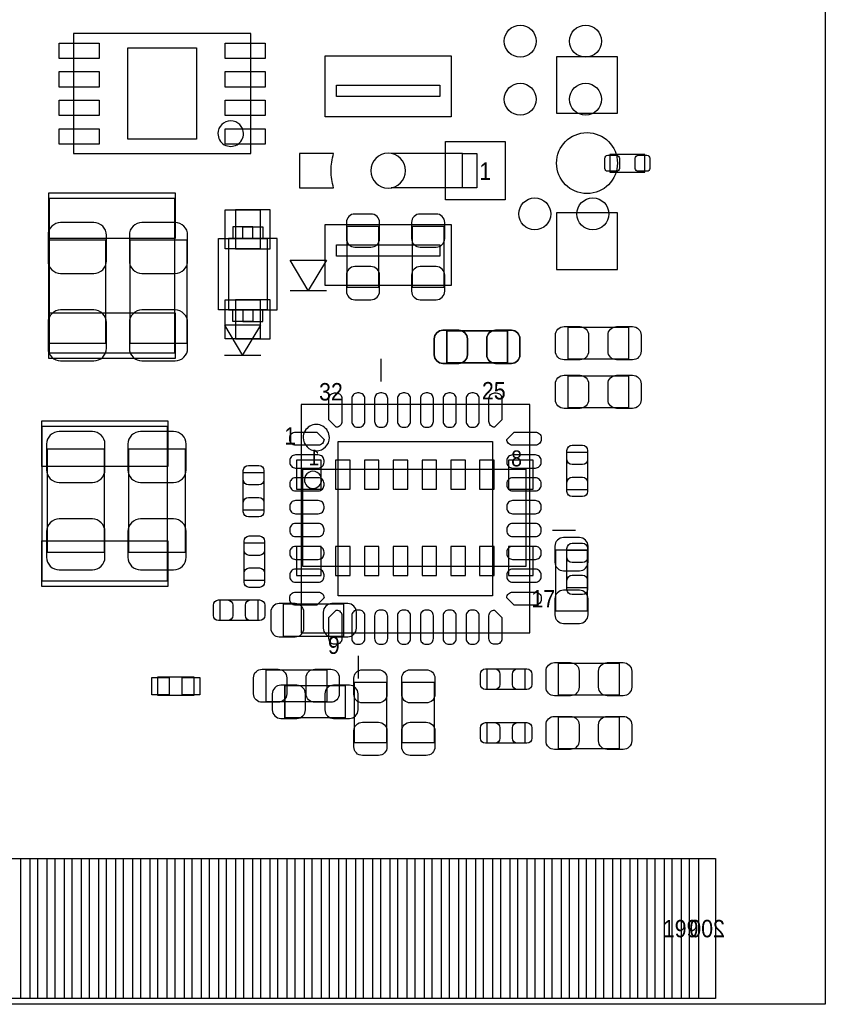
# Model space of a CAD drawing. Extents: x 7.2 to 74.8, y 33.6 to 67.
# Tile 7 of 8: x 60.7 to 74.8, y 34 to 51.2. Entities that reach past the tile are written whole.
import ezdxf

# ---------------------------------------------------------------- set-up
doc = ezdxf.new("R2010")
doc.units = 0
for name, color, linetype in [('BG_OUTLINE', 3, 'CONTINUOUS'), ('PG_ASSEMBLY_BOTTOM', 13, 'CONTINUOUS'), ('PG_ASSEMBLY_TOP', 190, 'CONTINUOUS'), ('PIN_BOTTOM', 1, 'CONTINUOUS'), ('PIN_TOP', 140, 'CONTINUOUS')]:
    doc.layers.add(name, color=color, linetype=linetype)

msp = doc.modelspace()

# ---------------------------------------------------------------- linework, layer by layer
at = {"layer": 'BG_OUTLINE'}
msp.add_lwpolyline([(74.799952, 55.992776, 0.414214), (72.800972, 53.993796, 0.414214), (74.799952, 51.994816), (74.799952, 33.993836), (23.949152, 33.993836), (23.949152, 37.493956, 0.414214), (23.451312, 37.994336, 0.414214), (22.950932, 37.493956), (22.950932, 33.993836), (7.200392, 33.993836), (7.200392, 51.994816, 0.414214), (9.199372, 53.993796, 0.414214), (7.200392, 55.992776), (7.199884, 66.987928), (74.799952, 66.987928)], format="xyb", close=True, dxfattribs=at)
at = {"layer": 'PG_ASSEMBLY_BOTTOM'}
for points in [[(64.606932, 47.394876), (64.606932, 47.598076), (64.957452, 47.598076), (64.957452, 47.394876)], [(66.428874, 46.544992), (66.98869, 46.544992), (66.98869, 47.605188), (66.428874, 47.605188), (66.428874, 46.544992)], [(68.129404, 47.605188), (67.569588, 47.605188), (67.569588, 46.544992), (68.129404, 46.544992), (68.129404, 47.605188)], [(64.356742, 47.394876), (64.356742, 46.145196), (65.207642, 46.145196), (65.207642, 47.394876), (64.356742, 47.394876)], [(62.208918, 47.365158), (61.208666, 47.365158), (61.208666, 45.565314), (62.208918, 45.565314), (62.208918, 47.365158)], [(63.631318, 47.365158), (62.631066, 47.365158), (62.631066, 45.565314), (63.631318, 45.565314), (63.631318, 47.365158)], [(65.43548, 46.48454), (65.75298, 46.48454), (65.43548, 47.01794), (66.07048, 47.01794), (65.75298, 46.48454), (66.07048, 46.48454)], [(64.606932, 46.145196), (64.606932, 45.941996), (64.957452, 45.941996), (64.957452, 46.145196)], [(69.23659, 45.220128), (69.23659, 45.779944), (68.176394, 45.779944), (68.176394, 45.220128), (69.23659, 45.220128)], [(61.183266, 41.907714), (62.183518, 41.907714), (62.183518, 43.707558), (61.183266, 43.707558), (61.183266, 41.907714)], [(62.605666, 41.907714), (63.605918, 41.907714), (63.605918, 43.707558), (62.605666, 43.707558), (62.605666, 41.907714)], [(70.077584, 40.880538), (70.6374, 40.880538), (70.6374, 41.940734), (70.077584, 41.940734), (70.077584, 40.880538)], [(66.374518, 40.436292), (66.374518, 40.996108), (65.314322, 40.996108), (65.314322, 40.436292), (66.374518, 40.436292)]]:
    msp.add_lwpolyline(points, dxfattribs=at)
msp.add_lwpolyline([(65.657222, 43.358816), (69.558662, 43.358816), (69.558662, 41.657016), (65.657222, 41.657016)], close=True, dxfattribs=at)
msp.add_lwpolyline([(65.983866, 43.172634, 1.000127), (65.684908, 43.17238, 0.999873), (65.983866, 43.172634)], format="xyb", dxfattribs=at)
at = {"layer": 'PG_ASSEMBLY_BOTTOM', "const_width": 0.024892}
msp.add_lwpolyline([(66.402458, 39.008812), (66.402458, 39.568628), (65.342262, 39.568628), (65.342262, 39.008812), (66.402458, 39.008812)], dxfattribs=at)
at = {"layer": 'PG_ASSEMBLY_TOP'}
for points in [[(64.7446, 48.8823), (64.7446, 50.982372), (61.644784, 50.982372), (61.644784, 48.8823), (64.7446, 48.8823)], [(68.449952, 48.88357), (67.204082, 48.88357)], [(68.449952, 48.283622), (67.204082, 48.283622)], [(63.418466, 45.394626), (63.418466, 48.094646), (61.218572, 48.094646), (61.218572, 45.394626), (63.418466, 45.394626)], [(64.779652, 47.394876), (64.779652, 47.598076), (64.429132, 47.598076), (64.429132, 47.394876)], [(65.029842, 47.394876), (65.029842, 46.145196), (64.178942, 46.145196), (64.178942, 47.394876), (65.029842, 47.394876)], [(64.779652, 46.145196), (64.779652, 45.941996), (64.429132, 45.941996), (64.429132, 46.145196)], [(64.91986, 45.34662), (64.60236, 45.34662), (64.91986, 45.88002), (64.28486, 45.88002), (64.60236, 45.34662), (64.28486, 45.34662)], [(71.35749, 45.843444), (71.35749, 45.283628), (70.297294, 45.283628), (70.297294, 45.843444), (71.35749, 45.843444)], [(69.23659, 45.779944), (69.23659, 45.220128), (68.176394, 45.220128), (68.176394, 45.779944), (69.23659, 45.779944)], [(67.02806, 44.8945), (67.02806, 45.29328)], [(71.35749, 44.992544), (71.35749, 44.432728), (70.297294, 44.432728), (70.297294, 44.992544), (71.35749, 44.992544)], [(65.62852, 40.49522), (69.62648, 40.49522), (69.62648, 44.49318), (65.62852, 44.49318), (65.62852, 40.49522)], [(61.091318, 44.106846), (61.091318, 41.406826), (63.291212, 41.406826), (63.291212, 44.106846), (61.091318, 44.106846)], [(70.279006, 43.658282), (70.639178, 43.658282), (70.639178, 42.99839), (70.279006, 42.99839), (70.279006, 43.658282)], [(64.614806, 43.303952), (64.974978, 43.303952), (64.974978, 42.64406), (64.614806, 42.64406), (64.614806, 43.303952)], [(70.0278, 42.29354), (70.42658, 42.29354)], [(64.987678, 41.41089), (64.627506, 41.41089), (64.627506, 42.070782), (64.987678, 42.070782), (64.987678, 41.41089)], [(70.279006, 41.943782), (70.639178, 41.943782), (70.639178, 41.28389), (70.279006, 41.28389), (70.279006, 41.943782)], [(64.870838, 41.070022), (64.870838, 40.70985), (64.210946, 40.70985), (64.210946, 41.070022), (64.870838, 41.070022)], [(66.62674, 40.0939), (66.62674, 39.69512)], [(65.014094, 39.289228), (65.014094, 39.849044), (66.07429, 39.849044), (66.07429, 39.289228), (65.014094, 39.289228)], [(68.884546, 39.50335), (68.884546, 39.863522), (69.544438, 39.863522), (69.544438, 39.50335), (68.884546, 39.50335)], [(70.132194, 39.403528), (70.132194, 39.963344), (71.19239, 39.963344), (71.19239, 39.403528), (70.132194, 39.403528)], [(63.118492, 39.726616), (63.748412, 39.726616), (63.748412, 39.396416), (63.118492, 39.396416), (63.118492, 39.726616)], [(66.559684, 39.629334), (67.1195, 39.629334), (67.1195, 38.569138), (66.559684, 38.569138), (66.559684, 39.629334)], [(67.397884, 39.629334), (67.9577, 39.629334), (67.9577, 38.569138), (67.397884, 38.569138), (67.397884, 39.629334)], [(70.132194, 38.463728), (70.132194, 39.023544), (71.19239, 39.023544), (71.19239, 38.463728), (70.132194, 38.463728)], [(68.884546, 38.56355), (68.884546, 38.923722), (69.544438, 38.923722), (69.544438, 38.56355), (68.884546, 38.56355)]]:
    msp.add_lwpolyline(points, dxfattribs=at)
for points in [[(68.05168, 49.883568), (66.24828, 49.883568), (66.24828, 50.082196), (68.05168, 50.082196)], [(68.69938, 48.283622), (68.449952, 48.283622), (68.449952, 48.88357), (68.69938, 48.88357)], [(71.030592, 48.868076), (71.030592, 48.558196), (71.640192, 48.558196), (71.640192, 48.868076)], [(68.05168, 47.084996), (66.24828, 47.084996), (66.24828, 47.283624), (68.05168, 47.283624)]]:
    msp.add_lwpolyline(points, close=True, dxfattribs=at)
for points in [[(64.618362, 49.232312, 1), (64.171022, 49.23236, 1)], [(66.19621, 48.88357), (65.60058, 48.88357), (65.60058, 48.283622), (66.19621, 48.283622, -0.076601), (66.149982, 48.583596, -0.076974)]]:
    msp.add_lwpolyline(points, format="xyb", close=True, dxfattribs=at)
for points in [[(67.45478, 48.583596, 1), (66.84518, 48.583596, 1), (67.45478, 48.583596)], [(66.122042, 43.91152, 1.000235), (65.663318, 43.91152, 0.999765), (66.122042, 43.91152)]]:
    msp.add_lwpolyline(points, format="xyb", dxfattribs=at)
at = {"layer": 'PIN_BOTTOM'}
for points in [[(70.09638, 50.578766), (70.09638, 49.588166), (71.16318, 49.588166), (71.16318, 50.578766)], [(65.086992, 47.900336), (64.477392, 47.900336), (64.477392, 47.214536), (65.086992, 47.214536)], [(70.09638, 47.843186), (70.09638, 46.852586), (71.16318, 46.852586), (71.16318, 47.843186)], [(65.087246, 46.325536), (64.477646, 46.325536), (64.477646, 45.639736), (65.087246, 45.639736)], [(65.979802, 43.008296), (65.979802, 43.516296), (65.548002, 43.516296), (65.548002, 43.008296)], [(66.231262, 43.516296), (66.231262, 43.008296), (66.485262, 43.008296), (66.485262, 43.516296)], [(66.734182, 43.516296), (66.734182, 43.008296), (66.988182, 43.008296), (66.988182, 43.516296)], [(67.239642, 43.516296), (67.239642, 43.008296), (67.493642, 43.008296), (67.493642, 43.516296)], [(67.742562, 43.516296), (67.742562, 43.008296), (67.996562, 43.008296), (67.996562, 43.516296)], [(68.248022, 43.516296), (68.248022, 43.008296), (68.502022, 43.008296), (68.502022, 43.516296)], [(68.750942, 43.516296), (68.750942, 43.008296), (69.004942, 43.008296), (69.004942, 43.516296)], [(69.685662, 43.008296), (69.685662, 43.516296), (69.253862, 43.516296), (69.253862, 43.008296)], [(65.548002, 42.007536), (65.548002, 41.499536), (65.979802, 41.499536), (65.979802, 42.007536)], [(66.231262, 42.007536), (66.231262, 41.499536), (66.485262, 41.499536), (66.485262, 42.007536)], [(66.734182, 42.007536), (66.734182, 41.499536), (66.988182, 41.499536), (66.988182, 42.007536)], [(67.239642, 42.007536), (67.239642, 41.499536), (67.493642, 41.499536), (67.493642, 42.007536)], [(67.742562, 42.007536), (67.742562, 41.499536), (67.996562, 41.499536), (67.996562, 42.007536)], [(68.248022, 42.007536), (68.248022, 41.499536), (68.502022, 41.499536), (68.502022, 42.007536)], [(68.750942, 42.007536), (68.750942, 41.499536), (69.004942, 41.499536), (69.004942, 42.007536)], [(69.253862, 42.007536), (69.253862, 41.499536), (69.685662, 41.499536), (69.685662, 42.007536)], [(60.421266, 34.093912), (60.421266, 36.543742), (60.878466, 36.543742), (60.878466, 34.093912)], [(61.021214, 34.093912), (61.021214, 36.543742), (61.478414, 36.543742), (61.478414, 34.093912)], [(61.621162, 34.093912), (61.621162, 36.543742), (62.078362, 36.543742), (62.078362, 34.093912)], [(62.221364, 34.093912), (62.221364, 36.543742), (62.678564, 36.543742), (62.678564, 34.093912)], [(62.821312, 34.093912), (62.821312, 36.543742), (63.278512, 36.543742), (63.278512, 34.093912)], [(63.42126, 34.093912), (63.42126, 36.543742), (63.87846, 36.543742), (63.87846, 34.093912)], [(64.021208, 34.093912), (64.021208, 36.543742), (64.478408, 36.543742), (64.478408, 34.093912)], [(64.62141, 34.093912), (64.62141, 36.543742), (65.07861, 36.543742), (65.07861, 34.093912)], [(65.221358, 34.093912), (65.221358, 36.543742), (65.678558, 36.543742), (65.678558, 34.093912)], [(65.821306, 34.093912), (65.821306, 36.543742), (66.278506, 36.543742), (66.278506, 34.093912)], [(66.421254, 34.093912), (66.421254, 36.543742), (66.878454, 36.543742), (66.878454, 34.093912)], [(67.021202, 34.093912), (67.021202, 36.543742), (67.478402, 36.543742), (67.478402, 34.093912)], [(67.621404, 34.093912), (67.621404, 36.543742), (68.078604, 36.543742), (68.078604, 34.093912)], [(68.221352, 34.093912), (68.221352, 36.543742), (68.678552, 36.543742), (68.678552, 34.093912)], [(68.8213, 34.093912), (68.8213, 36.543742), (69.2785, 36.543742), (69.2785, 34.093912)], [(69.421248, 34.093912), (69.421248, 36.543742), (69.878448, 36.543742), (69.878448, 34.093912)], [(70.021196, 34.093912), (70.021196, 36.543742), (70.478396, 36.543742), (70.478396, 34.093912)], [(70.621398, 34.093912), (70.621398, 36.543742), (71.078598, 36.543742), (71.078598, 34.093912)], [(71.221346, 34.093912), (71.221346, 36.543742), (71.678546, 36.543742), (71.678546, 34.093912)], [(71.821294, 34.093912), (71.821294, 36.543742), (72.278494, 36.543742), (72.278494, 34.093912)], [(72.421242, 34.093912), (72.421242, 36.543742), (72.878442, 36.543742), (72.878442, 34.093912)]]:
    msp.add_lwpolyline(points, close=True, dxfattribs=at)
for points in [[(66.418714, 47.675038), (66.418714, 47.39513, 0.414846), (66.568828, 47.245016), (66.848736, 47.245016, 0.414846), (66.99885, 47.39513), (66.99885, 47.675038, 0.414846), (66.848736, 47.825152), (66.568828, 47.825152, 0.414846)], [(67.559428, 47.675038), (67.559428, 47.39513, 0.414846), (67.709542, 47.245016), (67.98945, 47.245016, 0.414846), (68.139564, 47.39513), (68.139564, 47.675038, 0.414846), (67.98945, 47.825152), (67.709542, 47.825152, 0.414846)], [(61.19876, 47.455328), (61.19876, 47.00524, 0.414414), (61.418724, 46.785276), (61.99886, 46.785276, 0.414414), (62.218824, 47.00524), (62.218824, 47.455328, 0.414414), (61.99886, 47.675292), (61.418724, 47.675292, 0.414414)], [(62.62116, 47.455328), (62.62116, 47.00524, 0.414414), (62.841124, 46.785276), (63.42126, 46.785276, 0.414414), (63.641224, 47.00524), (63.641224, 47.455328, 0.414414), (63.42126, 47.675292), (62.841124, 47.675292, 0.414414)], [(66.99885, 46.475142), (66.99885, 46.75505, 0.414846), (66.848736, 46.905164), (66.568828, 46.905164, 0.414846), (66.418714, 46.75505), (66.418714, 46.475142, 0.414846), (66.568828, 46.325028), (66.848736, 46.325028, 0.414846)], [(68.139564, 46.475142), (68.139564, 46.75505, 0.414846), (67.98945, 46.905164), (67.709542, 46.905164, 0.414846), (67.559428, 46.75505), (67.559428, 46.475142, 0.414846), (67.709542, 46.325028), (67.98945, 46.325028, 0.414846)], [(62.218824, 45.475144), (62.218824, 45.925232, 0.414414), (61.99886, 46.145196), (61.418724, 46.145196, 0.414414), (61.19876, 45.925232), (61.19876, 45.475144, 0.414414), (61.418724, 45.25518), (61.99886, 45.25518, 0.414414)], [(63.641224, 45.475144), (63.641224, 45.925232, 0.414414), (63.42126, 46.145196), (62.841124, 46.145196, 0.414414), (62.62116, 45.925232), (62.62116, 45.475144, 0.414414), (62.841124, 45.25518), (63.42126, 45.25518, 0.414414)], [(68.106544, 45.209968), (68.386452, 45.209968, 0.414846), (68.536566, 45.360082), (68.536566, 45.63999, 0.414846), (68.386452, 45.790104), (68.106544, 45.790104, 0.414846), (67.95643, 45.63999), (67.95643, 45.360082, 0.414846)], [(69.30644, 45.790104), (69.026532, 45.790104, 0.414846), (68.876418, 45.63999), (68.876418, 45.360082, 0.414846), (69.026532, 45.209968), (69.30644, 45.209968, 0.414846), (69.456554, 45.360082), (69.456554, 45.63999, 0.414846)], [(61.17336, 43.797728), (61.17336, 43.34764, 0.414414), (61.393324, 43.127676), (61.97346, 43.127676, 0.414414), (62.193424, 43.34764), (62.193424, 43.797728, 0.414414), (61.97346, 44.017692), (61.393324, 44.017692, 0.414414)], [(62.59576, 43.797728), (62.59576, 43.34764, 0.414414), (62.815724, 43.127676), (63.39586, 43.127676, 0.414414), (63.615824, 43.34764), (63.615824, 43.797728, 0.414414), (63.39586, 44.017692), (62.815724, 44.017692, 0.414414)], [(62.193424, 41.817544), (62.193424, 42.267632, 0.414414), (61.97346, 42.487596), (61.393324, 42.487596, 0.414414), (61.17336, 42.267632), (61.17336, 41.817544, 0.414414), (61.393324, 41.59758), (61.97346, 41.59758, 0.414414)], [(63.615824, 41.817544), (63.615824, 42.267632, 0.414414), (63.39586, 42.487596), (62.815724, 42.487596, 0.414414), (62.59576, 42.267632), (62.59576, 41.817544, 0.414414), (62.815724, 41.59758), (63.39586, 41.59758, 0.414414)], [(70.067424, 42.010584), (70.067424, 41.730676, 0.414846), (70.217538, 41.580562), (70.497446, 41.580562, 0.414846), (70.64756, 41.730676), (70.64756, 42.010584, 0.414846), (70.497446, 42.160698), (70.217538, 42.160698, 0.414846)], [(70.64756, 40.810688), (70.64756, 41.090596, 0.414846), (70.497446, 41.24071), (70.217538, 41.24071, 0.414846), (70.067424, 41.090596), (70.067424, 40.810688, 0.414846), (70.217538, 40.660574), (70.497446, 40.660574, 0.414846)], [(65.244472, 40.426132), (65.52438, 40.426132, 0.414846), (65.674494, 40.576246), (65.674494, 40.856154, 0.414846), (65.52438, 41.006268), (65.244472, 41.006268, 0.414846), (65.094358, 40.856154), (65.094358, 40.576246, 0.414846)], [(66.444368, 41.006268), (66.16446, 41.006268, 0.414846), (66.014346, 40.856154), (66.014346, 40.576246, 0.414846), (66.16446, 40.426132), (66.444368, 40.426132, 0.414846), (66.594482, 40.576246), (66.594482, 40.856154, 0.414846)], [(65.272412, 38.998652), (65.55232, 38.998652, 0.414846), (65.702434, 39.148766), (65.702434, 39.428674, 0.414846), (65.55232, 39.578788), (65.272412, 39.578788, 0.414846), (65.122298, 39.428674), (65.122298, 39.148766, 0.414846)], [(66.472308, 39.578788), (66.1924, 39.578788, 0.414846), (66.042286, 39.428674), (66.042286, 39.148766, 0.414846), (66.1924, 38.998652), (66.472308, 38.998652, 0.414846), (66.622422, 39.148766), (66.622422, 39.428674, 0.414846)]]:
    msp.add_lwpolyline(points, format="xyb", close=True, dxfattribs=at)
msp.add_circle((70.62978, 48.715676), 0.5334, dxfattribs=at)
at = {"layer": 'PIN_TOP'}
for points in [[(62.094618, 50.817399), (62.094618, 50.547397), (61.394594, 50.547397), (61.394594, 50.817399)], [(62.594744, 50.732309), (63.79464, 50.732309), (63.79464, 49.132363), (62.594744, 49.132363)], [(64.99479, 50.817399), (64.99479, 50.547397), (64.294766, 50.547397), (64.294766, 50.817399)], [(68.25488, 49.525174), (66.04508, 49.525174), (66.04508, 50.591974), (68.25488, 50.591974)], [(62.094618, 50.317273), (62.094618, 50.047271), (61.394594, 50.047271), (61.394594, 50.317273)], [(64.99479, 50.317273), (64.99479, 50.047271), (64.294766, 50.047271), (64.294766, 50.317273)], [(62.094618, 49.817401), (62.094618, 49.547399), (61.394594, 49.547399), (61.394594, 49.817401)], [(64.99479, 49.817401), (64.99479, 49.547399), (64.294766, 49.547399), (64.294766, 49.817401)], [(62.094618, 49.317275), (62.094618, 49.047273), (61.394594, 49.047273), (61.394594, 49.317275)], [(64.99479, 49.317275), (64.99479, 49.047273), (64.294766, 49.047273), (64.294766, 49.317275)], [(69.195696, 48.075596), (68.154296, 48.075596), (68.154296, 49.091596), (69.195696, 49.091596)], [(63.423292, 47.393606), (61.213492, 47.393606), (61.213492, 48.193706), (63.423292, 48.193706)], [(64.299592, 47.900336), (64.909192, 47.900336), (64.909192, 47.214536), (64.299592, 47.214536)], [(68.25488, 46.575218), (66.04508, 46.575218), (66.04508, 47.642018), (68.25488, 47.642018)], [(64.299338, 46.325536), (64.908938, 46.325536), (64.908938, 45.639736), (64.299338, 45.639736)], [(63.423292, 45.295566), (61.213492, 45.295566), (61.213492, 46.095666), (63.423292, 46.095666)], [(61.086492, 44.205906), (63.296292, 44.205906), (63.296292, 43.405806), (61.086492, 43.405806)], [(66.27749, 41.14419), (66.27749, 43.84421), (68.97751, 43.84421), (68.97751, 41.14419)], [(61.086492, 42.107866), (63.296292, 42.107866), (63.296292, 41.307766), (61.086492, 41.307766)], [(63.014098, 39.409116), (63.014098, 39.713916), (63.318898, 39.713916), (63.318898, 39.409116)], [(63.548006, 39.409116), (63.548006, 39.713916), (63.852806, 39.713916), (63.852806, 39.409116)], [(60.72124, 34.093912), (60.72124, 36.543742), (61.17844, 36.543742), (61.17844, 34.093912)], [(61.321188, 34.093912), (61.321188, 36.543742), (61.778388, 36.543742), (61.778388, 34.093912)], [(61.92139, 34.093912), (61.92139, 36.543742), (62.37859, 36.543742), (62.37859, 34.093912)], [(62.521338, 34.093912), (62.521338, 36.543742), (62.978538, 36.543742), (62.978538, 34.093912)], [(63.121286, 34.093912), (63.121286, 36.543742), (63.578486, 36.543742), (63.578486, 34.093912)], [(63.721234, 34.093912), (63.721234, 36.543742), (64.178434, 36.543742), (64.178434, 34.093912)], [(64.321182, 34.093912), (64.321182, 36.543742), (64.778382, 36.543742), (64.778382, 34.093912)], [(64.921384, 34.093912), (64.921384, 36.543742), (65.378584, 36.543742), (65.378584, 34.093912)], [(65.521332, 34.093912), (65.521332, 36.543742), (65.978532, 36.543742), (65.978532, 34.093912)], [(66.12128, 34.093912), (66.12128, 36.543742), (66.57848, 36.543742), (66.57848, 34.093912)], [(66.721228, 34.093912), (66.721228, 36.543742), (67.178428, 36.543742), (67.178428, 34.093912)], [(67.321176, 34.093912), (67.321176, 36.543742), (67.778376, 36.543742), (67.778376, 34.093912)], [(67.921378, 34.093912), (67.921378, 36.543742), (68.378578, 36.543742), (68.378578, 34.093912)], [(68.521326, 34.093912), (68.521326, 36.543742), (68.978526, 36.543742), (68.978526, 34.093912)], [(69.121274, 34.093912), (69.121274, 36.543742), (69.578474, 36.543742), (69.578474, 34.093912)], [(69.721222, 34.093912), (69.721222, 36.543742), (70.178422, 36.543742), (70.178422, 34.093912)], [(70.32117, 34.093912), (70.32117, 36.543742), (70.77837, 36.543742), (70.77837, 34.093912)], [(70.921372, 34.093912), (70.921372, 36.543742), (71.378572, 36.543742), (71.378572, 34.093912)], [(71.52132, 34.093912), (71.52132, 36.543742), (71.97852, 36.543742), (71.97852, 34.093912)], [(72.121268, 34.093912), (72.121268, 36.543742), (72.578468, 36.543742), (72.578468, 34.093912)]]:
    msp.add_lwpolyline(points, close=True, dxfattribs=at)
for points in [[(71.195692, 48.624236, -0.414214), (71.144892, 48.573436), (70.992492, 48.573436, -0.414214), (70.941692, 48.624236), (70.941692, 48.802036, -0.414214), (70.992492, 48.852836), (71.144892, 48.852836, -0.414214), (71.195692, 48.802036)], [(71.729092, 48.624236, -0.414214), (71.678292, 48.573436), (71.525892, 48.573436, -0.414214), (71.475092, 48.624236), (71.475092, 48.802036, -0.414214), (71.525892, 48.852836), (71.678292, 48.852836, -0.414214), (71.729092, 48.802036)], [(70.227444, 45.853604), (70.507352, 45.853604, -0.414846), (70.657466, 45.70349), (70.657466, 45.423582, -0.414846), (70.507352, 45.273468), (70.227444, 45.273468, -0.414846), (70.07733, 45.423582), (70.07733, 45.70349, -0.414846)], [(71.42734, 45.273468), (71.147432, 45.273468, -0.414846), (70.997318, 45.423582), (70.997318, 45.70349, -0.414846), (71.147432, 45.853604), (71.42734, 45.853604, -0.414846), (71.577454, 45.70349), (71.577454, 45.423582, -0.414846)], [(68.106544, 45.790104), (68.386452, 45.790104, -0.414846), (68.536566, 45.63999), (68.536566, 45.360082, -0.414846), (68.386452, 45.209968), (68.106544, 45.209968, -0.414846), (67.95643, 45.360082), (67.95643, 45.63999, -0.414846)], [(69.30644, 45.209968), (69.026532, 45.209968, -0.414846), (68.876418, 45.360082), (68.876418, 45.63999, -0.414846), (69.026532, 45.790104), (69.30644, 45.790104, -0.414846), (69.456554, 45.63999), (69.456554, 45.360082, -0.414846)], [(70.227444, 45.002704), (70.507352, 45.002704, -0.414846), (70.657466, 44.85259), (70.657466, 44.572682, -0.414846), (70.507352, 44.422568), (70.227444, 44.422568, -0.414846), (70.07733, 44.572682), (70.07733, 44.85259, -0.414846)], [(71.42734, 44.422568), (71.147432, 44.422568, -0.414846), (70.997318, 44.572682), (70.997318, 44.85259, -0.414846), (71.147432, 45.002704), (71.42734, 45.002704, -0.414846), (71.577454, 44.85259), (71.577454, 44.572682, -0.414846)], [(66.241676, 44.694094, -0.414214), (66.341752, 44.594018), (66.341752, 44.194222, -0.414214), (66.241676, 44.094146), (66.113152, 44.22267), (66.113152, 44.594018, -0.414214), (66.213228, 44.694094)], [(66.641726, 44.694094), (66.613278, 44.694094, 0.414214), (66.513202, 44.594018), (66.513202, 44.194222, 0.414214), (66.613278, 44.094146), (66.641726, 44.094146, 0.414214), (66.741802, 44.194222), (66.741802, 44.594018, 0.414214)], [(67.041776, 44.694094), (67.013328, 44.694094, 0.414214), (66.913252, 44.594018), (66.913252, 44.194222, 0.414214), (67.013328, 44.094146), (67.041776, 44.094146, 0.414214), (67.141852, 44.194222), (67.141852, 44.594018, 0.414214)], [(67.441826, 44.694094), (67.413378, 44.694094, 0.414214), (67.313302, 44.594018), (67.313302, 44.194222, 0.414214), (67.413378, 44.094146), (67.441826, 44.094146, 0.414214), (67.541902, 44.194222), (67.541902, 44.594018, 0.414214)], [(67.841622, 44.694094), (67.813174, 44.694094, 0.414214), (67.713098, 44.594018), (67.713098, 44.194222, 0.414214), (67.813174, 44.094146), (67.841622, 44.094146, 0.414214), (67.941698, 44.194222), (67.941698, 44.594018, 0.414214)], [(68.241672, 44.694094), (68.213224, 44.694094, 0.414214), (68.113148, 44.594018), (68.113148, 44.194222, 0.414214), (68.213224, 44.094146), (68.241672, 44.094146, 0.414214), (68.341748, 44.194222), (68.341748, 44.594018, 0.414214)], [(68.641722, 44.694094), (68.613274, 44.694094, 0.414214), (68.513198, 44.594018), (68.513198, 44.194222, 0.414214), (68.613274, 44.094146), (68.641722, 44.094146, 0.414214), (68.741798, 44.194222), (68.741798, 44.594018, 0.414214)], [(69.041772, 44.694094, -0.414214), (69.141848, 44.594018), (69.141848, 44.22267), (69.013324, 44.094146, -0.414214), (68.913248, 44.194222), (68.913248, 44.594018, -0.414214), (69.013324, 44.694094)], [(65.427606, 43.908472, -0.414214), (65.527682, 44.008548), (65.89903, 44.008548), (66.027554, 43.880024, -0.414214), (65.927478, 43.779948), (65.527682, 43.779948, -0.414214), (65.427606, 43.880024)], [(69.827394, 43.880024, -0.414214), (69.727318, 43.779948), (69.327522, 43.779948, -0.414214), (69.227446, 43.880024), (69.35597, 44.008548), (69.727318, 44.008548, -0.414214), (69.827394, 43.908472)], [(70.639178, 43.688254), (70.639178, 43.528234, -0.413587), (70.549008, 43.438318), (70.369176, 43.438318, -0.413587), (70.279006, 43.528234), (70.279006, 43.688254, -0.413587), (70.369176, 43.77817), (70.549008, 43.77817, -0.413587)], [(66.027554, 43.479974), (66.027554, 43.508422, 0.414214), (65.927478, 43.608498), (65.527682, 43.608498, 0.414214), (65.427606, 43.508422), (65.427606, 43.479974, 0.414214), (65.527682, 43.379898), (65.927478, 43.379898, 0.414214)], [(69.227446, 43.508422), (69.227446, 43.479974, 0.414214), (69.327522, 43.379898), (69.727318, 43.379898, 0.414214), (69.827394, 43.479974), (69.827394, 43.508422, 0.414214), (69.727318, 43.608498), (69.327522, 43.608498, 0.414214)], [(64.974978, 43.333924), (64.974978, 43.173904, -0.413587), (64.884808, 43.083988), (64.704976, 43.083988, -0.413587), (64.614806, 43.173904), (64.614806, 43.333924, -0.413587), (64.704976, 43.42384), (64.884808, 43.42384, -0.413587)], [(66.027554, 43.079924), (66.027554, 43.108372, 0.414214), (65.927478, 43.208448), (65.527682, 43.208448, 0.414214), (65.427606, 43.108372), (65.427606, 43.079924, 0.414214), (65.527682, 42.979848), (65.927478, 42.979848, 0.414214)], [(69.227446, 43.108372), (69.227446, 43.079924, 0.414214), (69.327522, 42.979848), (69.727318, 42.979848, 0.414214), (69.827394, 43.079924), (69.827394, 43.108372, 0.414214), (69.727318, 43.208448), (69.327522, 43.208448, 0.414214)], [(70.279006, 42.968418), (70.279006, 43.128438, -0.413587), (70.369176, 43.218354), (70.549008, 43.218354, -0.413587), (70.639178, 43.128438), (70.639178, 42.968418, -0.413587), (70.549008, 42.878502), (70.369176, 42.878502, -0.413587)], [(64.614806, 42.614088), (64.614806, 42.774108, -0.413587), (64.704976, 42.864024), (64.884808, 42.864024, -0.413587), (64.974978, 42.774108), (64.974978, 42.614088, -0.413587), (64.884808, 42.524172), (64.704976, 42.524172, -0.413587)], [(66.027554, 42.679874), (66.027554, 42.708322, 0.414214), (65.927478, 42.808398), (65.527682, 42.808398, 0.414214), (65.427606, 42.708322), (65.427606, 42.679874, 0.414214), (65.527682, 42.579798), (65.927478, 42.579798, 0.414214)], [(69.227446, 42.708322), (69.227446, 42.679874, 0.414214), (69.327522, 42.579798), (69.727318, 42.579798, 0.414214), (69.827394, 42.679874), (69.827394, 42.708322, 0.414214), (69.727318, 42.808398), (69.327522, 42.808398, 0.414214)], [(66.027554, 42.280078), (66.027554, 42.308526, 0.414214), (65.927478, 42.408602), (65.527682, 42.408602, 0.414214), (65.427606, 42.308526), (65.427606, 42.280078, 0.414214), (65.527682, 42.180002), (65.927478, 42.180002, 0.414214)], [(69.227446, 42.308526), (69.227446, 42.280078, 0.414214), (69.327522, 42.180002), (69.727318, 42.180002, 0.414214), (69.827394, 42.280078), (69.827394, 42.308526, 0.414214), (69.727318, 42.408602), (69.327522, 42.408602, 0.414214)], [(64.987678, 42.100754), (64.987678, 41.940734, -0.413587), (64.897508, 41.850818), (64.717676, 41.850818, -0.413587), (64.627506, 41.940734), (64.627506, 42.100754, -0.413587), (64.717676, 42.19067), (64.897508, 42.19067, -0.413587)], [(70.639178, 41.973754), (70.639178, 41.813734, -0.413587), (70.549008, 41.723818), (70.369176, 41.723818, -0.413587), (70.279006, 41.813734), (70.279006, 41.973754, -0.413587), (70.369176, 42.06367), (70.549008, 42.06367, -0.413587)], [(66.027554, 41.880028), (66.027554, 41.908476, 0.414214), (65.927478, 42.008552), (65.527682, 42.008552, 0.414214), (65.427606, 41.908476), (65.427606, 41.880028, 0.414214), (65.527682, 41.779952), (65.927478, 41.779952, 0.414214)], [(69.227446, 41.908476), (69.227446, 41.880028, 0.414214), (69.327522, 41.779952), (69.727318, 41.779952, 0.414214), (69.827394, 41.880028), (69.827394, 41.908476, 0.414214), (69.727318, 42.008552), (69.327522, 42.008552, 0.414214)], [(64.627506, 41.380918), (64.627506, 41.540938, -0.413587), (64.717676, 41.630854), (64.897508, 41.630854, -0.413587), (64.987678, 41.540938), (64.987678, 41.380918, -0.413587), (64.897508, 41.291002), (64.717676, 41.291002, -0.413587)], [(66.027554, 41.479978), (66.027554, 41.508426, 0.414214), (65.927478, 41.608502), (65.527682, 41.608502, 0.414214), (65.427606, 41.508426), (65.427606, 41.479978, 0.414214), (65.527682, 41.379902), (65.927478, 41.379902, 0.414214)], [(69.227446, 41.508426), (69.227446, 41.479978, 0.414214), (69.327522, 41.379902), (69.727318, 41.379902, 0.414214), (69.827394, 41.479978), (69.827394, 41.508426, 0.414214), (69.727318, 41.608502), (69.327522, 41.608502, 0.414214)], [(70.279006, 41.253918), (70.279006, 41.413938, -0.413587), (70.369176, 41.503854), (70.549008, 41.503854, -0.413587), (70.639178, 41.413938), (70.639178, 41.253918, -0.413587), (70.549008, 41.164002), (70.369176, 41.164002, -0.413587)], [(65.427606, 41.108376, -0.414214), (65.527682, 41.208452), (65.927478, 41.208452, -0.414214), (66.027554, 41.108376), (65.89903, 40.979852), (65.527682, 40.979852, -0.414214), (65.427606, 41.079928)], [(69.827394, 41.079928, -0.414214), (69.727318, 40.979852), (69.35597, 40.979852), (69.227446, 41.108376, -0.414214), (69.327522, 41.208452), (69.727318, 41.208452, -0.414214), (69.827394, 41.108376)], [(64.180974, 41.070022), (64.340994, 41.070022, -0.413587), (64.43091, 40.979852), (64.43091, 40.80002, -0.413587), (64.340994, 40.70985), (64.180974, 40.70985, -0.413587), (64.091058, 40.80002), (64.091058, 40.979852, -0.413587)], [(64.90081, 40.70985), (64.74079, 40.70985, -0.413587), (64.650874, 40.80002), (64.650874, 40.979852, -0.413587), (64.74079, 41.070022), (64.90081, 41.070022, -0.413587), (64.990726, 40.979852), (64.990726, 40.80002, -0.413587)], [(66.213228, 40.294306, -0.414214), (66.113152, 40.394382), (66.113152, 40.76573), (66.241676, 40.894254, -0.414214), (66.341752, 40.794178), (66.341752, 40.394382, -0.414214), (66.241676, 40.294306)], [(66.641726, 40.894254), (66.613278, 40.894254, 0.414214), (66.513202, 40.794178), (66.513202, 40.394382, 0.414214), (66.613278, 40.294306), (66.641726, 40.294306, 0.414214), (66.741802, 40.394382), (66.741802, 40.794178, 0.414214)], [(67.041776, 40.894254), (67.013328, 40.894254, 0.414214), (66.913252, 40.794178), (66.913252, 40.394382, 0.414214), (67.013328, 40.294306), (67.041776, 40.294306, 0.414214), (67.141852, 40.394382), (67.141852, 40.794178, 0.414214)], [(67.441826, 40.894254), (67.413378, 40.894254, 0.414214), (67.313302, 40.794178), (67.313302, 40.394382, 0.414214), (67.413378, 40.294306), (67.441826, 40.294306, 0.414214), (67.541902, 40.394382), (67.541902, 40.794178, 0.414214)], [(67.841622, 40.894254), (67.813174, 40.894254, 0.414214), (67.713098, 40.794178), (67.713098, 40.394382, 0.414214), (67.813174, 40.294306), (67.841622, 40.294306, 0.414214), (67.941698, 40.394382), (67.941698, 40.794178, 0.414214)], [(68.241672, 40.894254), (68.213224, 40.894254, 0.414214), (68.113148, 40.794178), (68.113148, 40.394382, 0.414214), (68.213224, 40.294306), (68.241672, 40.294306, 0.414214), (68.341748, 40.394382), (68.341748, 40.794178, 0.414214)], [(68.641722, 40.894254), (68.613274, 40.894254, 0.414214), (68.513198, 40.794178), (68.513198, 40.394382, 0.414214), (68.613274, 40.294306), (68.641722, 40.294306, 0.414214), (68.741798, 40.394382), (68.741798, 40.794178, 0.414214)], [(69.013324, 40.294306, -0.414214), (68.913248, 40.394382), (68.913248, 40.794178, -0.414214), (69.013324, 40.894254), (69.141848, 40.76573), (69.141848, 40.394382, -0.414214), (69.041772, 40.294306)], [(64.944244, 39.859204), (65.224152, 39.859204, -0.414846), (65.374266, 39.70909), (65.374266, 39.429182, -0.414846), (65.224152, 39.279068), (64.944244, 39.279068, -0.414846), (64.79413, 39.429182), (64.79413, 39.70909, -0.414846)], [(66.14414, 39.279068), (65.864232, 39.279068, -0.414846), (65.714118, 39.429182), (65.714118, 39.70909, -0.414846), (65.864232, 39.859204), (66.14414, 39.859204, -0.414846), (66.294254, 39.70909), (66.294254, 39.429182, -0.414846)], [(67.12966, 39.699184), (67.12966, 39.419276, -0.414846), (66.979546, 39.269162), (66.699638, 39.269162, -0.414846), (66.549524, 39.419276), (66.549524, 39.699184, -0.414846), (66.699638, 39.849298), (66.979546, 39.849298, -0.414846)], [(67.96786, 39.699184), (67.96786, 39.419276, -0.414846), (67.817746, 39.269162), (67.537838, 39.269162, -0.414846), (67.387724, 39.419276), (67.387724, 39.699184, -0.414846), (67.537838, 39.849298), (67.817746, 39.849298, -0.414846)], [(68.854574, 39.863522), (69.014594, 39.863522, -0.413587), (69.10451, 39.773352), (69.10451, 39.59352, -0.413587), (69.014594, 39.50335), (68.854574, 39.50335, -0.413587), (68.764658, 39.59352), (68.764658, 39.773352, -0.413587)], [(69.57441, 39.50335), (69.41439, 39.50335, -0.413587), (69.324474, 39.59352), (69.324474, 39.773352, -0.413587), (69.41439, 39.863522), (69.57441, 39.863522, -0.413587), (69.664326, 39.773352), (69.664326, 39.59352, -0.413587)], [(70.062344, 39.973504), (70.342252, 39.973504, -0.414846), (70.492366, 39.82339), (70.492366, 39.543482, -0.414846), (70.342252, 39.393368), (70.062344, 39.393368, -0.414846), (69.91223, 39.543482), (69.91223, 39.82339, -0.414846)], [(71.26224, 39.393368), (70.982332, 39.393368, -0.414846), (70.832218, 39.543482), (70.832218, 39.82339, -0.414846), (70.982332, 39.973504), (71.26224, 39.973504, -0.414846), (71.412354, 39.82339), (71.412354, 39.543482, -0.414846)], [(70.062344, 39.033704), (70.342252, 39.033704, -0.414846), (70.492366, 38.88359), (70.492366, 38.603682, -0.414846), (70.342252, 38.453568), (70.062344, 38.453568, -0.414846), (69.91223, 38.603682), (69.91223, 38.88359, -0.414846)], [(71.26224, 38.453568), (70.982332, 38.453568, -0.414846), (70.832218, 38.603682), (70.832218, 38.88359, -0.414846), (70.982332, 39.033704), (71.26224, 39.033704, -0.414846), (71.412354, 38.88359), (71.412354, 38.603682, -0.414846)], [(66.549524, 38.499288), (66.549524, 38.779196, -0.414846), (66.699638, 38.92931), (66.979546, 38.92931, -0.414846), (67.12966, 38.779196), (67.12966, 38.499288, -0.414846), (66.979546, 38.349174), (66.699638, 38.349174, -0.414846)], [(67.387724, 38.499288), (67.387724, 38.779196, -0.414846), (67.537838, 38.92931), (67.817746, 38.92931, -0.414846), (67.96786, 38.779196), (67.96786, 38.499288, -0.414846), (67.817746, 38.349174), (67.537838, 38.349174, -0.414846)], [(68.854574, 38.923722), (69.014594, 38.923722, -0.413587), (69.10451, 38.833552), (69.10451, 38.65372, -0.413587), (69.014594, 38.56355), (68.854574, 38.56355, -0.413587), (68.764658, 38.65372), (68.764658, 38.833552, -0.413587)], [(69.57441, 38.56355), (69.41439, 38.56355, -0.413587), (69.324474, 38.65372), (69.324474, 38.833552, -0.413587), (69.41439, 38.923722), (69.57441, 38.923722, -0.413587), (69.664326, 38.833552), (69.664326, 38.65372, -0.413587)]]:
    msp.add_lwpolyline(points, format="xyb", close=True, dxfattribs=at)
for centre in [(69.46138, 50.849276), (70.60438, 50.849276), (69.46138, 49.833276), (70.60438, 49.833276), (69.71538, 47.826676), (70.73138, 47.826676)]:
    msp.add_circle(centre, 0.2794, dxfattribs=at)

# ---------------------------------------------------------------- texts
at = {"layer": 'PG_ASSEMBLY_BOTTOM', "text_generation_flag": 2}
for s, height, width, p in [('1', 0.2794, 0.909091, (65.95618, 43.42384)), ('8', 0.2794, 0.909091, (69.49186, 43.4086)), ('200', 0.3048, 0.916667, (73.043542, 35.166554))]:
    msp.add_text(s, height=height, dxfattribs=dict(at, width=width)).set_placement(p)
at = {"layer": 'PG_ASSEMBLY_TOP', "width": 0.916667}
for s, p in [('1', (68.744592, 48.422052)), ('32', (65.94094, 44.56176)), ('25', (68.79082, 44.57954)), ('1', (65.33134, 43.7896)), ('17', (69.65696, 40.93972)), ('9', (66.09588, 40.12692)), ('199', (71.956168, 35.166554))]:
    msp.add_text(s, height=0.3048, dxfattribs=at).set_placement(p)

doc.saveas('drawing.dxf')
